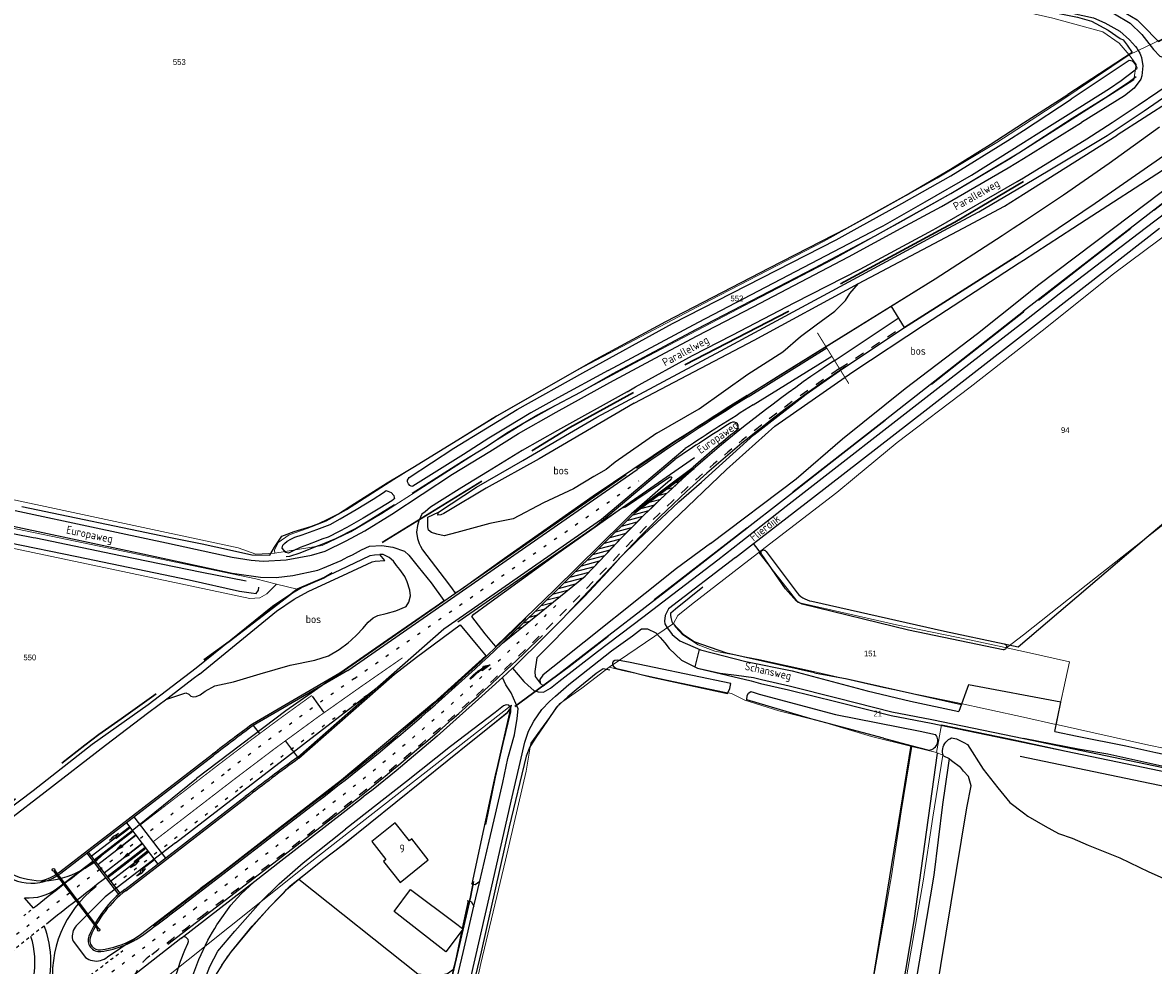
# Model space of a CAD drawing. Header units: metres. Extents: x 233874 to 239264, y 443832 to 448222.
# Tile 177 of 198: x 237687 to 238041, y 446770 to 447064. Entities that reach past the tile are written whole.
import ezdxf
from ezdxf.enums import TextEntityAlignment as Align

# ---------------------------------------------------------------- set-up
doc = ezdxf.new("R2010")
doc.units = ezdxf.units.M
doc.header["$MEASUREMENT"] = 0
for name, pattern in [('DGN3', [54.868356, 36.578904, -18.289452]), ('LIJN1-1', [2, 1, -1]), ('LIJN1-3', [4, 1, -3]), ('PHANTOM', [2.5, 1.25, -0.25, 0.25, -0.25, 0.25, -0.25])]:
    doc.linetypes.add(name, pattern=pattern)
for name, color, linetype in [('CULTUURAANDUIDING', 253, 'Continuous'), ('DAKRAND-BYG', 4, 'Continuous'), ('Goud-kadastrale grenzen', 13, 'Continuous'), ('Goud-markering', 7, 'Continuous'), ('Goud-ontwerp', 2, 'Continuous'), ('Goud-opstellengtesdef', 30, 'Continuous'), ('Goud-werkgrens', 210, 'PHANTOM'), ('HOOFDGEBOUW', 4, 'Continuous'), ('HOUTWAL', 253, 'Continuous'), ('HUISNUMMER', 253, 'Continuous'), ('INSTEEKSLOOT', 153, 'Continuous'), ('KANTSLOOT', 253, 'Continuous'), ('KANTVERH', 253, 'Continuous'), ('KANTWATER', 153, 'Continuous'), ('OVERIGEAFSCH', 253, 'Continuous'), ('OVLIJNOBJ', 253, 'Continuous'), ('RASTER', 253, 'Continuous'), ('STRAATNAAM', 253, 'Continuous'), ('VRI-lantaarns', 162, 'Continuous')]:
    doc.layers.add(name, color=color, linetype=linetype)
for name, color, linetype, lineweight in [('G01 kadestrale perceelsgrens', 73, 'Continuous', 0), ('G02 kadestrale sectiegrens', 73, 'DGN3', 30), ('Z01 perceelnummer', 73, 'Continuous', 13)]:
    doc.layers.add(name, color=color, linetype=linetype, lineweight=lineweight)
doc.layers.add('Goud-hulp', color=210, linetype='Continuous', plot=False)
doc.styles.get("Standard").update_dxf_attribs({"font": 'iso.shx'})
doc.styles.add('Styledgn001', font='dgn001.shx')

# ---------------------------------------------------------------- blocks, each defined once
blk = doc.blocks.new('*U32')
at = {"layer": 'VRI-lantaarns', "color": 0}
for points in [[(0.35, 0.2), (23.1, 0.2)], [(0.35, -0.2), (23.1, -0.2)]]:
    blk.add_lwpolyline(points, dxfattribs=at)
at = {"layer": 'VRI-lantaarns', "color": 0, "linetype": 'LIJN1-1', "ltscale": 0.9, "const_width": 0.4}
blk.add_lwpolyline([(0.9, 0), (22.55, 0)], dxfattribs=at)
at = {"layer": 'VRI-lantaarns', "color": 0}
for centre in [(0, 0), (23.45, 0)]:
    blk.add_circle(centre, 0.4, dxfattribs=at)
blk = doc.blocks.new('RD_7-5m')
blk.add_hatch(color=0).paths.add_polyline_path([(5.45, -0.375), (5.45, -0.075), (0, -0.075), (0, 0.075), (5.45, 0.075), (5.45, 0.375), (7.5, 0)])
at = {"color": 0}
blk.add_lwpolyline([(5.45, -0.375), (5.45, -0.075), (0, -0.075), (0, 0.075), (5.45, 0.075), (5.45, 0.375), (7.5, 0)], close=True, dxfattribs=at)
blk = doc.blocks.new('RA_7-5m')
blk.add_hatch(color=0).paths.add_polyline_path([(7.5, -0.375), (5.7, -0.675), (4, -0.375), (5.2, -0.375), (4.6, 0.225), (0, 0.225), (0, 0.375), (5.45, 0.375), (6.2, -0.375)])
at = {"color": 0}
blk.add_lwpolyline([(7.5, -0.375), (5.7, -0.675), (4, -0.375), (5.2, -0.375), (4.6, 0.225), (0, 0.225), (0, 0.375), (5.45, 0.375), (6.2, -0.375)], close=True, dxfattribs=at)
blk = doc.blocks.new('LA_7-5m')
blk.add_hatch(color=0).paths.add_polyline_path([(7.5, 0.375), (5.7, 0.675), (4, 0.375), (5.2, 0.375), (4.6, -0.225), (0, -0.225), (0, -0.375), (5.45, -0.375), (6.2, 0.375)])
at = {"color": 0}
blk.add_lwpolyline([(7.5, 0.375), (5.7, 0.675), (4, 0.375), (5.2, 0.375), (4.6, -0.225), (0, -0.225), (0, -0.375), (5.45, -0.375), (6.2, 0.375)], close=True, dxfattribs=at)
blk = doc.blocks.new('pl75-08')
at = {"const_width": 0.2}
blk.add_lwpolyline([(7.08, -0.6), (4.7, -0.35), (5.11, -0.1, 0.070526), (1.44, 0.27), (0.1, 0.24), (0.1, 0.44), (1.86, 0.44, -0.043128), (5.19, -0.01), (5.71, 0.27)], format="xyb", close=True, dxfattribs=at)
blk.add_lwpolyline([(7.5, -0.75), (4.39, -0.42), (4.85, -0.14, 0.065796), (1.45, 0.17), (0, 0.14), (0, 0.54), (1.86, 0.54, -0.042689), (5.17, 0.1), (5.72, 0.38)], format="xyb", close=True)
for points in [[(6.71, -0.4), (6.65, -0.55), (5.74, 0.21), (4.79, -0.29)], [(5.22, 0.12), (5.22, 0.06), (5.18, 0.1)], [(5.15, -0.03), (5.22, -0.2), (5.08, -0.04), (5.05, -0.21)], [(7.5, -0.75), (7.14, -0.52), (7.02, -0.7)]]:
    blk.add_solid(points)
blk = doc.blocks.new('A$C1532452F')
at = {"layer": 'G01 kadestrale perceelsgrens'}
for p, q in [((238043.919, 447059.372), (238033.024, 447054.139)), ((237914.181, 446896.258), (237917.288, 446898.656)), ((237917.288, 446898.656), (237929.635, 446883.032)), ((237766.619, 446888.752), (237773.104, 446887.193)), ((237870.557, 446862.841), (237890.625, 446876.5)), ((237994.743, 446868.858), (238000, 446872.996)), ((237994.743, 446868.858), (238000, 446867.69)), ((238000, 446867.69), (238014.375, 446864.498)), ((238010.112, 446844.96), (238014.375, 446864.498)), ((237840.036, 446850.988), (237839.695, 446849.471)), ((238010.112, 446844.96), (238000, 446847.2)), ((237965.19, 446838.045), (237972.895, 446836.129))]:
    blk.add_line(p, q, dxfattribs=at)
at = {"layer": 'G01 kadestrale perceelsgrens', "flags": 128}
for points in [[(238033.024, 447054.139), (238029.97, 447057.809), (238024.877, 447061.334), (238009.176, 447065.598), (238000, 447067.685)], [(238000, 447024.36), (238029.031, 447042.854), (238034.483, 447046.399), (238035.209, 447051.135), (238033.024, 447054.139)], [(238033.024, 447054.139), (238011.435, 447039.597), (238000, 447032.196)], [(238000, 447032.196), (237991.666, 447026.802), (237973.025, 447015.584), (237954.101, 447005.004), (237945.056, 447000)], [(237958.182, 447000), (237960.822, 447001.462), (237977.332, 447010.718), (237995.74, 447021.646), (238000, 447024.36)], [(237945.056, 447000), (237937.722, 446995.943), (237902.344, 446977.628), (237862.583, 446956.705), (237849.469, 446949.404), (237835.415, 446941.349), (237803.326, 446921.445), (237788.536, 446912.027), (237782.179, 446908.48), (237776.249, 446906.205), (237770.577, 446904.194), (237767.113, 446901.814), (237765.974, 446899.36), (237766.078, 446898.42)], [(237766.078, 446898.42), (237780.89, 446900.857), (237789.829, 446905.163), (237799.503, 446910.828), (237833.387, 446932.542), (237843.531, 446938.739), (237854.637, 446945.022), (237878.446, 446957.813), (237913.043, 446976.003), (237940.875, 446990.416), (237958.182, 447000)], [(238000, 446963.332), (238005.891, 446967.943), (238028.152, 446985.708), (238047.294, 447000)], [(237917.288, 446898.656), (237918, 446899.207), (237941.722, 446917.44), (237947.277, 446922.046), (237960.583, 446933.08), (237983.332, 446950.284), (238000, 446963.332)], [(238000, 446872.996), (238019.594, 446888.418), (238111.483, 446960.743)], [(237609.171, 446902.142), (237620.161, 446909.537), (237624.189, 446911.435), (237633.137, 446915.363), (237640.631, 446917.241), (237646.809, 446918.492), (237657.027, 446919.364), (237665.173, 446919.019), (237670.414, 446918.184), (237754.604, 446900.126), (237760.194, 446898.2), (237766.078, 446898.42)], [(237766.619, 446888.752), (237760.152, 446890.405), (237716.237, 446899.624), (237673.126, 446908.608), (237664.661, 446909.649), (237655.599, 446909.304), (237652.846, 446909.093), (237642.501, 446907.003), (237634.093, 446903.637), (237624.526, 446897.674), (237616.972, 446891.543), (237613.632, 446888.776)], [(237766.619, 446888.752), (237763.617, 446885.705), (237761.362, 446884.545), (237758.258, 446884.328), (237716.587, 446893.124), (237673.586, 446902.195), (237666.772, 446903.38), (237659.674, 446903.339), (237651.115, 446902.482), (237643.178, 446900.596), (237636.762, 446897.802), (237628.514, 446892.852), (237620.213, 446885.648)], [(237890.625, 446876.5), (237892.062, 446878.968), (237896.265, 446882.375), (237914.181, 446896.258)], [(237994.743, 446868.858), (237993.365, 446869.164), (237983.173, 446871.425), (237960.378, 446876.066), (237938.845, 446881.017), (237929.635, 446883.032)], [(238000, 446847.2), (237979.046, 446851.843), (237956.14, 446856.531), (237934.421, 446861.5), (237917.343, 446865.25), (237903.546, 446867.812), (237898.328, 446869.781), (237893.546, 446872.937), (237891.25, 446875.437), (237890.625, 446876.5)], [(237822.06, 446726.972), (237820.871, 446727.499), (237822.195, 446732.516), (237830.474, 446770.217), (237838.147, 446802.57), (237844.617, 446830.347), (237846.062, 446839.071), (237849.933, 446844.439), (237855.042, 446851.43), (237862.055, 446856.277), (237870.557, 446862.841)], [(237870.557, 446862.841), (237874.737, 446861.797), (237888.683, 446858.832), (237906.563, 446855.079), (237908.804, 446854.579), (237912.962, 446852.534), (237923.546, 446849.194), (237937.18, 446845.736), (237952.542, 446841.189), (237965.19, 446838.045)], [(237840.036, 446850.988), (237776.704, 446801.474), (237664.042, 446711.618)], [(237839.695, 446849.471), (237815.115, 446829.643), (237790.574, 446809.933), (237770.912, 446794.501), (237764.422, 446787.857), (237758.859, 446781.521), (237751.226, 446772.312), (237747.827, 446766.904), (237746.652, 446763.906), (237746.034, 446761.125), (237745.685, 446757.455), (237745.501, 446754.227), (237745.905, 446749.567), (237746.235, 446747.182)], [(237972.895, 446836.129), (237974.389, 446844.803), (237995.709, 446840.472), (238000, 446839.528)], [(238044.315, 446837.38), (238039.203, 446838.437), (238010.921, 446844.781), (238010.112, 446844.96)], [(238000, 446839.528), (238020.01, 446835.124), (238042.824, 446830.459), (238056.793, 446827.389)], [(237965.19, 446838.045), (237961.828, 446817.597), (237958.786, 446797.62), (237953.312, 446766.284), (237948.635, 446739.559), (237944.845, 446717.095), (237941.758, 446698.447), (237948.996, 446697.01), (237969.408, 446692.958), (237990.607, 446688.583), (238000, 446686.571)], [(237972.895, 446836.129), (237974.879, 446835.334), (237971.698, 446815.99), (237968.653, 446795.993), (237963.438, 446766.137), (237958.51, 446737.975), (237954.708, 446715.443), (237953.206, 446706.37), (237971.39, 446702.76), (237992.61, 446698.381), (238000, 446696.798)]]:
    blk.add_lwpolyline(points, dxfattribs=at)
at = {"layer": 'G02 kadestrale sectiegrens'}
blk.add_line((238000.252, 446974.095), (238000, 446973.896), dxfattribs=at)
at = {"layer": 'G02 kadestrale sectiegrens', "flags": 128}
for points in [[(238112.839, 447060.327), (238111.986, 447061.111), (238100.092, 447051.285), (238077.097, 447033.772), (238047.965, 447011.191), (238033.553, 447000)], [(238000, 447014.551), (237978.555, 447001.87), (237975.088, 447000)], [(237975.088, 447000), (237936.687, 446979.286), (237888.695, 446954.405), (237858.259, 446937.726), (237781.461, 446890.73), (237773.104, 446887.193)], [(238033.553, 447000), (238018.661, 446988.437), (238000.252, 446974.095)], [(238000, 446973.896), (237979.739, 446957.892), (237954.917, 446938.586), (237924.234, 446914.562), (237886.359, 446885.218), (237858.093, 446863), (237839.695, 446849.471)], [(237773.104, 446887.193), (237769.782, 446884.639), (237751.81, 446870.818), (237718.06, 446846.749), (237711.147, 446841.819), (237706.769, 446838.455), (237680.733, 446818.45), (237676.187, 446814.957)], [(237839.695, 446849.471), (237834.953, 446828.437), (237827.203, 446791.031), (237820.953, 446764.093), (237810.187, 446716.937), (237800.12, 446672.642), (237788.232, 446620.692), (237786.414, 446614.136), (237781.625, 446614.687)]]:
    blk.add_lwpolyline(points, dxfattribs=at)
at = {"layer": 'Z01 perceelnummer', "linetype": 'Continuous', "lineweight": 13, "style": 'Styledgn001'}
for s, p in [('553', (237736.252, 447051.929)), ('552', (237910.479, 446978.05)), ('94', (238013.089, 446936.893)), ('151', (237952.189, 446867.104)), ('550', (237689.529, 446865.886)), ('21', (237954.493, 446848.341))]:
    blk.add_text(s, height=1.8, dxfattribs=at).set_placement(p, align=Align.MIDDLE_CENTER)

msp = doc.modelspace()

# ---------------------------------------------------------------- hatches: boundary and pattern name
at = {"layer": 'Goud-markering', "linetype": 'Continuous'}
h = msp.add_hatch(dxfattribs=at)
h.set_pattern_fill('ANSI31', color=256, scale=10, angle=150)
edge = h.paths.add_edge_path()
edge.add_line((237837.277, 446870.356), (237863.112, 446891.302))
edge.add_line((237863.112, 446891.302), (237869.583, 446898.141))
edge.add_arc((238164.538, 446622.672), 403.586, 131.49679, 136.95658, ccw=False)
edge.add_line((237897.131, 446924.955), (237878.622, 446911.049))
edge.add_line((237878.622, 446911.049), (237847.089, 446879.874))
edge.add_line((237847.089, 446879.874), (237837.277, 446870.356))

# ---------------------------------------------------------------- linework, layer by layer
at = {"layer": 'DAKRAND-BYG'}
msp.add_line((237822.53, 446782.9), (237824.79, 446781.18), dxfattribs=at)
for points in [[(237817.11, 446775.8), (237803.35, 446786.47), (237808.53, 446793.34), (237822.53, 446782.9)], [(237824.67, 446780.65), (237819.55, 446773.94), (237817.11, 446775.8)], [(237824.79, 446781.18), (237824.97, 446781.04), (237824.67, 446780.65)]]:
    msp.add_lwpolyline(points, dxfattribs=at)
at = {"layer": 'Goud-hulp', "linetype": 'Continuous'}
for p, q in [((237997.73, 446991.2), (237962.86, 446969.02)), ((237913.71, 446947.744), (237972.44, 446984.17)), ((237962.86, 446969.02), (237958.733, 446975.698)), ((237940.894, 446958.61), (237960.921, 446971.934)), ((237944.377, 446956.723), (237962.86, 446969.02)), ((237823.263, 446877.019), (237897.196, 446928.332)), ((237785.48, 446860.29), (237875.859, 446923.017)), ((237857.242, 446879.285), (237874.301, 446897.457)), ((237722.077, 446816.033), (237731.969, 446803.137)), ((237708.751, 446803.827), (237720.635, 446812.98)), ((237719.697, 446814.207), (237729.588, 446801.311)), ((237710.764, 446801.212), (237722.648, 446810.365)), ((237712.768, 446798.59), (237724.652, 446807.743)), ((237714.781, 446795.975), (237726.665, 446805.128))]:
    msp.add_line(p, q, dxfattribs=at)
at = {"layer": 'Goud-hulp', "linetype": 'LIJN1-1', "ltscale": 3}
msp.add_line((237942.556, 446956.113), (237962.583, 446969.436), dxfattribs=at)
at = {"layer": 'Goud-hulp'}
for p, q in [((237728.145, 446782.146), (237778.832, 446821.029)), ((237732.649, 446776.275), (237783.336, 446815.158))]:
    msp.add_line(p, q, dxfattribs=at)
at = {"layer": 'Goud-hulp', "linetype": 'Continuous'}
msp.add_lwpolyline([(237837.277, 446870.356), (237863.112, 446891.302), (237869.583, 446898.141, -0.0238273), (237897.131, 446924.955), (237878.622, 446911.049), (237847.089, 446879.874), (237837.277, 446870.356)], format="xyb", dxfattribs=at)
for centre, radius, start, end in [((238165.938, 446623.691), 400, 123.63523, 136.81036), ((238337.217, 446264.916), 803.5, 121.808283, 124.762345), ((237341.023, 447391.752), 719.306, 307.492305, 314.426717), ((237341.023, 447391.752), 726.706, 307.492305, 314.426717), ((237731.577, 446766.532), 35, 127.60482, 187.39075), ((237666.153, 446770.821), 30, 338.77106, 21.84835), ((237666.153, 446770.821), 25, 349.04543, 18.41348)]:
    msp.add_arc(centre, radius, start, end, dxfattribs=at)
at = {"layer": 'Goud-markering', "linetype": 'Continuous'}
for p, q in [((237913.973, 446947.319), (237938.564, 446962.571)), ((237915.554, 446944.77), (237940.142, 446960.019)), ((237868.217, 446909.07), (237894.322, 446931.132)), ((237788.877, 446861.796), (237879.368, 446924.6)), ((237878.622, 446911.049), (237897.131, 446924.955)), ((237878.622, 446911.049), (237847.089, 446879.874)), ((237818.925, 446874.86), (237868.217, 446909.07)), ((237837.277, 446870.356), (237863.112, 446891.302)), ((237773.238, 446834.767), (237818.925, 446874.86)), ((237788.877, 446861.796), (237759.362, 446844.645)), ((237699.21, 446798.466), (237746.943, 446835.231)), ((237719.183, 446793.401), (237756.828, 446822.397)), ((237739.035, 446789.87), (237779.137, 446820.633))]:
    msp.add_line(p, q, dxfattribs=at)
at = {"layer": 'Goud-markering', "linetype": 'LIJN1-3'}
for p, q in [((237790.962, 446859.348), (237879.857, 446921.045)), ((237711.4, 446799.618), (237750.924, 446830.062)), ((237715.767, 446794.651), (237754.952, 446824.833)), ((237740.983, 446787.331), (237781.084, 446818.094))]:
    msp.add_line(p, q, dxfattribs=at)
at = {"layer": 'Goud-markering', "linetype": 'LIJN1-1', "ltscale": 3}
msp.add_line((237742.931, 446784.792), (237783.032, 446815.555), dxfattribs=at)
at = {"layer": 'Goud-markering', "linetype": 'Continuous', "ltscale": 3}
for p, q in [((237709.666, 446802.638), (237721.55, 446811.792)), ((237709.849, 446802.4), (237721.733, 446811.553)), ((237707.319, 446804.713), (237717.21, 446791.817)), ((237707.795, 446805.078), (237717.686, 446792.182)), ((237713.683, 446797.401), (237725.567, 446806.555)), ((237713.866, 446797.163), (237725.749, 446806.317)), ((237698.267, 446793.858), (237709.191, 446802.272)), ((237690.655, 446787.5), (237687.912, 446790.79))]:
    msp.add_line(p, q, dxfattribs=at)
at = {"layer": 'Goud-markering', "linetype": 'LIJN1-3', "const_width": 0.3, "flags": 128}
for points in [[(237728.035, 446808.266), (237752.938, 446827.447, -0.0124033), (237792.844, 446856.637), (237805.974, 446865.75)], [(237724.018, 446813.503), (237748.911, 446832.676, -0.0089131), (237777.631, 446853.993, -0.0089131)]]:
    msp.add_lwpolyline(points, format="xyb", dxfattribs=at)
at = {"layer": 'Goud-markering', "linetype": 'Continuous'}
for centre, radius, start, end in [((238164.117, 446623.08), 403, 123.63523, 136.95818), ((238337.217, 446264.916), 803, 121.808283, 124.762345), ((238337.217, 446264.916), 800, 121.808283, 123.615668), ((237341.023, 447391.752), 723.206, 316.21232, 316.958178), ((237341.023, 447391.752), 719.806, 307.492305, 314.672859), ((238361.136, 446037.824), 1006.525, 126.717709, 127.604818), ((238361.136, 446037.824), 990.325, 126.41586, 127.604818), ((237740.845, 446765.277), 35.5, 127.60482, 157.57353), ((234697.709, 450754.507), 4996.8, 307.303976, 307.492305), ((237707.806, 446803.758), 30, 277.50112, 307.30398), ((237711.265, 446777.485), 3.5, 157.57353, 277.50112)]:
    msp.add_arc(centre, radius, start, end, dxfattribs=at)
at = {"layer": 'Goud-markering', "linetype": 'LIJN1-1', "ltscale": 3}
for centre, radius, start, end in [((238164.117, 446623.08), 400, 123.63523, 136.95818), ((237341.023, 447391.752), 726.206, 307.492305, 316.958178), ((234697.709, 450754.507), 5003.2, 307.271621, 307.492305), ((237736.093, 446760.692), 15, 127.26288, 213.83214)]:
    msp.add_arc(centre, radius, start, end, dxfattribs=at)
at = {"layer": 'Goud-markering', "linetype": 'LIJN1-3'}
for centre, radius, start, end in [((237341.023, 447391.752), 723.006, 307.492305, 315.407534), ((238361.136, 446037.824), 1000, 124.762345, 127.604818), ((238361.136, 446037.824), 993.4, 124.762345, 127.604818), ((238931.823, 445215.142), 2000, 127.604818, 129.15802), ((234697.709, 450754.507), 5000, 306.982728, 307.492305)]:
    msp.add_arc(centre, radius, start, end, dxfattribs=at)
at = {"layer": 'Goud-markering', "linetype": 'Continuous', "ltscale": 3}
for centre, radius, start, end in [((237690.057, 446810.35), 15, 219.80904, 307.60482), ((238931.823, 445215.142), 2003.2, 127.608558, 128.286401), ((238931.823, 445215.142), 1996.8, 127.608942, 128.281449), ((237689.113, 446805.741), 15, 265.40403, 307.60482)]:
    msp.add_arc(centre, radius, start, end, dxfattribs=at)
at = {"layer": 'Goud-markering', "linetype": 'LIJN1-1'}
for centre, radius, start, end in [((238931.823, 445215.142), 2003.2, 128.315013, 128.396587), ((238931.823, 445215.142), 1996.8, 128.310153, 129.15802), ((234697.709, 450754.507), 4996.8, 306.982728, 307.19823)]:
    msp.add_arc(centre, radius, start, end, dxfattribs=at)
at = {"layer": 'Goud-ontwerp'}
for p, q in [((237866.238, 446906.744), (237891.212, 446927.849)), ((237878.321, 446911.449), (237896.83, 446925.355))]:
    msp.add_line(p, q, dxfattribs=at)
at = {"layer": 'Goud-ontwerp', "linetype": 'Continuous'}
for p, q in [((237786.453, 446860.965), (237759.086, 446845.063)), ((237773.552, 446834.377), (237803.451, 446860.616)), ((237698.905, 446798.862), (237746.638, 446835.627)), ((237719.488, 446793.005), (237757.133, 446822.001)), ((237736.77, 446778.1), (237760.83, 446796.66))]:
    msp.add_line(p, q, dxfattribs=at)
at = {"layer": 'Goud-ontwerp'}
for centre, radius, start, end in [((238337.217, 446264.916), 799, 122.441468, 123.931712), ((237909.408, 446937.958), 1.5, 308.96987, 122.44147), ((238164.117, 446623.08), 403.5, 128.96987, 131.4848)]:
    msp.add_arc(centre, radius, start, end, dxfattribs=at)
at = {"layer": 'Goud-ontwerp', "linetype": 'Continuous'}
for centre, radius, start, end in [((238361.136, 446037.824), 1007.025, 126.716079, 127.604818), ((238361.136, 446037.824), 989.825, 126.414634, 127.604818), ((237690.057, 446810.35), 14.5, 281.07668, 307.60482), ((237740.845, 446765.277), 35, 127.60482, 157.57353), ((237711.265, 446777.485), 3, 157.57353, 277.50112), ((237707.806, 446803.758), 29.5, 277.50112, 299.14722)]:
    msp.add_arc(centre, radius, start, end, dxfattribs=at)
at = {"layer": 'Goud-opstellengtesdef', "linetype": 'Continuous'}
for p, q in [((237777.762, 446853.81), (237781.339, 446848.807)), ((237759.362, 446844.645), (237761.156, 446842.24)), ((237773.238, 446834.767), (237769.587, 446839.716))]:
    msp.add_line(p, q, dxfattribs=at)
at = {"layer": 'Goud-werkgrens', "ltscale": 3, "const_width": 0.3}
msp.add_lwpolyline([(237945.45, 446951.43), (237935.639, 446967.304)], dxfattribs=at)
at = {"layer": 'HOOFDGEBOUW'}
msp.add_lwpolyline([(237814.06, 446802.61), (237808.86, 446809.17), (237808.17, 446808.62), (237803.73, 446814.22), (237796.37, 446808.39), (237800.83, 446802.77), (237800.04, 446802.15), (237805.23, 446795.61), (237814.06, 446802.61)], dxfattribs=at)
at = {"layer": 'HOUTWAL'}
for p, q in [((237824.79, 446781.18), (237826.64, 446789.82)), ((237822.54, 446770.68), (237824.67, 446780.65))]:
    msp.add_line(p, q, dxfattribs=at)
for points in [[(237934.72, 446861.1), (237944.98, 446859.18), (237980.62, 446851.2)], [(237827.79, 446795.19), (237835.07, 446829.11), (237839.79, 446848.91)]]:
    msp.add_lwpolyline(points, dxfattribs=at)
at = {"layer": 'INSTEEKSLOOT'}
for p, q in [((238000, 447030.53), (238014.95, 447040.29)), ((238000, 447010.59), (238029.29, 447029.12)), ((237948.52, 446982.68), (237981.17, 447000)), ((237797.2, 446897.92), (237798.92, 446898.03)), ((237918.26, 446898.08), (237918.14, 446898.24)), ((237919.59, 446899.01), (237929.34, 446886.02)), ((237839.79, 446848.91), (237839.85, 446850.12)), ((237967.77, 446842.81), (237972.53, 446841.81)), ((237956.27, 446840.69), (237964.8, 446838.41)), ((237981.36, 446839.34), (237982.55, 446838.7)), ((237964.8, 446838.41), (237970.44, 446836.91)), ((237976.76, 446834.34), (237977.51, 446833.73))]:
    msp.add_line(p, q, dxfattribs=at)
for points in [[(238107.37, 447084.81), (238077.75, 447062.48), (238065.8, 447053.3), (238053.82, 447045.08), (238046.23, 447039.89), (238029.29, 447029.12)], [(238026.18, 447028.96), (238037.69, 447036.71), (238069.77, 447058.76), (238086.19, 447071.26)], [(238014, 447035.49), (238026.86, 447043.6), (238030.54, 447046.15), (238034.54, 447049.18), (238035.55, 447049.97), (238035.04, 447051.2), (238034.12, 447052.14), (238033.08, 447052.37), (238014.95, 447040.29)], [(238000, 447026.74), (238003.97, 447029.24), (238014, 447035.49)], [(237948.05, 447000), (237962.03, 447007.71), (237977.35, 447016.4), (237995.15, 447027.36), (238000, 447030.53)], [(237954.69, 447000), (237956.14, 447000.76), (237969.29, 447008.21), (237983.77, 447016.52), (238000, 447026.74)], [(237981.17, 447000), (237994.14, 447006.88), (238000, 447010.59)], [(237862.35, 446954.86), (237890.39, 446970.23), (237941.5, 446996.39), (237948.05, 447000)], [(237870.26, 446955.53), (237898.48, 446970.61), (237954.69, 447000)], [(237902.26, 446901.49), (237928.98, 446921.65), (237943.52, 446934.16), (237963.01, 446949.95), (237985.63, 446967.09)], [(237870.26, 446955.53), (237854.53, 446946.98), (237846.05, 446942.35), (237838.7, 446937.87), (237832.92, 446934.35), (237825.04, 446929.27), (237809.26, 446919.42), (237808.89, 446919.3), (237808.28, 446919.59), (237807.9, 446920.1), (237807.54, 446920.75), (237807.6, 446921.29), (237808.06, 446922.07), (237822.03, 446931.25), (237841.78, 446943.3), (237862.35, 446954.86)], [(237878.37, 446945.38), (237848.67, 446927.93), (237832.1, 446918.75), (237819.97, 446911.5), (237818.94, 446910.88), (237817.98, 446910.41), (237817.03, 446910.34), (237817.19, 446911.26), (237829.12, 446919.05), (237843.57, 446927.46), (237866.67, 446940.91)], [(237803.44, 446915.57), (237803.21, 446915.25), (237802.63, 446914.86), (237798.93, 446912.54), (237793.66, 446909.4), (237788.63, 446906.51), (237786.18, 446905.23), (237782.75, 446903.46), (237780.77, 446902.82), (237779.55, 446902.31), (237776.34, 446901.07), (237774.04, 446900.21), (237771.84, 446899.22), (237770.4, 446898.47), (237769.49, 446898.66), (237768.98, 446899.33), (237768.44, 446900.05), (237768.55, 446900.93), (237769.13, 446901.52), (237769.95, 446902.22), (237771.05, 446902.87), (237772.3, 446903.43), (237774.59, 446904.15), (237779.17, 446905.86), (237783.39, 446907.45), (237786.54, 446909.15), (237791.48, 446912.08), (237796.82, 446915.34), (237800.03, 446917.46), (237800.93, 446918.08), (237802.41, 446917.45), (237803.24, 446916.45)], [(237803.24, 446916.45), (237803.4, 446915.86), (237803.44, 446915.57)], [(237757.11, 446889.7), (237743.27, 446892.38), (237717.92, 446897.6), (237691.39, 446903.16), (237690.55, 446903.3), (237668.24, 446907.64)], [(237665.99, 446905.17), (237672.9, 446903.88), (237682.85, 446901.81), (237704.24, 446897.44), (237739.31, 446890.16), (237755.02, 446886.63), (237758.68, 446886.05), (237760.29, 446885.82), (237760.97, 446886.9), (237761.08, 446887.81)], [(237902.26, 446901.49), (237891.64, 446893.63), (237852.97, 446862.82), (237851.46, 446861.68), (237849.81, 446860.32), (237848.88, 446858.99), (237849.05, 446857.86), (237849.96, 446857.05), (237864.11, 446867.91), (237888.21, 446886.44), (237909.02, 446902.73)], [(237918.14, 446898.24), (237918.05, 446898.46), (237918.03, 446898.7), (237918.08, 446898.94), (237918.19, 446899.15), (237918.36, 446899.32), (237918.57, 446899.43), (237918.81, 446899.48), (237919.05, 446899.45), (237919.27, 446899.36), (237919.46, 446899.21), (237919.59, 446899.01)], [(237676.82, 446814.03), (237690.62, 446824.29), (237709, 446838.78), (237726.55, 446851.14), (237741.54, 446862.61), (237765.39, 446881.95), (237771.09, 446885.79), (237774.44, 446887.7), (237775.96, 446888.38), (237786.48, 446893.26), (237795.93, 446897.69), (237797.2, 446897.92)], [(237742.59, 446860.67), (237766.59, 446880.34), (237772.15, 446884.09), (237775.35, 446885.91), (237776.76, 446886.55), (237787.33, 446891.45), (237796.55, 446895.77), (237797.44, 446895.93), (237800.43, 446896.12), (237798.92, 446898.03)], [(237993.64, 446868.29), (237964.14, 446874.45), (237930.89, 446882.52), (237929.09, 446883.43), (237925.68, 446887.29), (237918.26, 446898.08)], [(237929.34, 446886.02), (237929.86, 446885.47), (237930.44, 446884.97), (237931.06, 446884.53), (237931.73, 446884.15), (237932.43, 446883.84), (237933.15, 446883.61), (237933.9, 446883.45)], [(237933.9, 446883.45), (237975.3, 446874.1), (237994.01, 446870.15)], [(237994.01, 446870.15), (237994.25, 446870.05), (237994.45, 446869.89), (237994.61, 446869.68), (237994.7, 446869.44), (237994.72, 446869.18), (237994.67, 446868.92), (237994.55, 446868.69), (237994.38, 446868.5), (237994.15, 446868.36), (237993.9, 446868.29), (237993.64, 446868.29)], [(237908.54, 446857.79), (237884.67, 446862.79), (237877.08, 446864.32), (237873.18, 446865), (237872.36, 446864.92), (237871.85, 446864.57), (237871.61, 446864.08), (237871.65, 446863.44), (237872.04, 446862.93), (237872.82, 446862.44), (237875.26, 446861.89), (237883.46, 446859.79), (237907.58, 446854.6), (237908.3, 446856.2), (237908.54, 446857.79)], [(237742.59, 446860.67), (237740.61, 446859.18), (237733.67, 446853.87), (237732.36, 446852.89), (237726.71, 446848.67), (237713.23, 446838.34), (237694.36, 446823.74), (237683.01, 446815.07)], [(237956.27, 446840.69), (237942.91, 446844.2), (237933.63, 446846.65), (237913.57, 446852.63), (237913.74, 446853.97), (237914.06, 446854.75), (237914.81, 446855.19), (237915.91, 446854.96), (237917.4, 446854.42), (237941.32, 446848.09), (237967.77, 446842.81)], [(237773.61, 446796.57), (237780.97, 446802.58), (237787.85, 446807.72), (237827.98, 446840), (237838.76, 446848.63), (237839.85, 446850.12), (237839.2, 446850.95), (237838.42, 446851.03), (237837.58, 446850.72), (237836.48, 446849.92), (237834.91, 446848.73), (237820.96, 446838.05), (237807.23, 446827.12), (237788.15, 446812.27)], [(237970.44, 446836.91), (237970.91, 446836.97), (237971.36, 446837.11), (237971.78, 446837.32), (237972.17, 446837.59), (237972.51, 446837.92), (237972.79, 446838.29), (237973.01, 446838.71), (237973.15, 446839.16), (237973.23, 446839.62), (237973.23, 446840.09), (237973.16, 446840.56), (237973.02, 446841.01), (237972.8, 446841.43), (237972.53, 446841.81)], [(237974.99, 446835.13), (237974.84, 446835.68), (237974.76, 446836.24), (237974.75, 446836.81), (237974.81, 446837.37), (237974.95, 446837.92), (237975.15, 446838.46), (237975.42, 446838.96), (237975.75, 446839.42), (237976.14, 446839.83), (237976.58, 446840.2), (237977.05, 446840.5), (237977.57, 446840.74)], [(237977.57, 446840.74), (237979.12, 446840.42), (237980.97, 446839.51), (237981.36, 446839.34)], [(237772.41, 446668.57), (237769.23, 446678.52), (237765.93, 446687.76), (237761.28, 446697.51), (237755.92, 446708.93), (237750.06, 446721.03), (237747.26, 446728.47), (237744.21, 446737.72), (237742.2, 446745.68), (237741.59, 446750.72), (237742.07, 446756.72), (237743.92, 446764.47), (237745.82, 446769.33), (237748.28, 446774.15), (237753.57, 446780.4), (237761.67, 446789.38), (237767.45, 446795.15), (237774.93, 446801.75), (237788.15, 446812.27)], [(237749.5, 446769.69), (237752.58, 446773.97), (237758.97, 446781.88), (237764.8, 446788.31), (237768.92, 446792.32), (237769.7, 446793.37), (237773.61, 446796.57)], [(237749.5, 446769.69), (237747.52, 446766.65)]]:
    msp.add_lwpolyline(points, dxfattribs=at)
at = {"layer": 'KANTSLOOT'}
for p, q in [((238028.13, 447000), (238048.15, 447015.14)), ((238033.39, 447000), (238048.53, 447011.74)), ((237985.63, 446967.09), (238000, 446978.55)), ((237982.55, 446838.7), (237987.44, 446830.97)), ((237974.99, 446835.13), (237976.76, 446834.34)), ((237977.51, 446833.73), (237980.36, 446831.58))]:
    msp.add_line(p, q, dxfattribs=at)
for points in [[(238000, 447013.36), (238008.79, 447018.53), (238026.18, 447028.96)], [(237976.5, 447000), (237986.03, 447005.15), (238000, 447013.36)], [(237866.67, 446940.91), (237905.43, 446961.71), (237948.12, 446984.66), (237976.5, 447000)], [(238000, 446974.1), (238000.05, 446974.14), (238033.39, 447000)], [(238000, 446978.55), (238004.4, 446982.06), (238028.13, 447000)], [(237878.37, 446945.38), (237915.83, 446965.02), (237948.52, 446982.68)], [(237909.02, 446902.73), (237929.1, 446918.32), (238000, 446974.1)]]:
    msp.add_lwpolyline(points, dxfattribs=at)
at = {"layer": 'KANTVERH'}
for p, q in [((238000, 447021.82), (238018.13, 447033.03)), ((238000, 447015.76), (238019.8, 447027.88)), ((237996.82, 447000), (238000, 447002.12)), ((238000, 446992.72), (238010.87, 447000)), ((237910.03, 446897.06), (237915.72, 446901.46)), ((237897.42, 446862.96), (237898.81, 446868.4)), ((237831.57, 446866.93), (237832.06, 446866.38)), ((237910.36, 446860.33), (237915.64, 446859.62)), ((237724.08, 446779.28), (237742.75, 446793.63)), ((237722.174, 446777.993), (237724.08, 446779.28))]:
    msp.add_line(p, q, dxfattribs=at)
at = {"layer": 'KANTVERH', "color": 13}
for p, q in [((237712.88, 446804.78), (237741.61, 446828.1)), ((237735.01, 446807.92), (237713.12, 446791.13)), ((237713.12, 446791.13), (237704.42, 446782.43)), ((237748.01, 446782.3), (237748.48, 446783.03)), ((237703.08, 446777.19), (237706.9, 446772.15)), ((237713.77, 446772.32), (237722.174, 446777.993))]:
    msp.add_line(p, q, dxfattribs=at)
at = {"layer": 'KANTVERH'}
for points in [[(238012.48, 447071.1), (238019.24, 447069.67), (238023.23, 447068.74), (238028.46, 447067.03), (238033.37, 447064.03), (238036.98, 447060.53), (238040.67, 447055.8), (238042.67, 447053.71), (238043.88, 447053.3), (238046.18, 447052.98), (238047.93, 447052.9), (238048.65, 447053.22), (238052.04, 447055.42), (238063.04, 447063.58), (238079.94, 447076.16), (238119.85, 447106.95), (238150.94, 447131.65), (238164.11, 447142.52), (238171.33, 447148.33), (238195.53, 447168.38), (238213.4, 447183.01), (238233.22, 447199.32), (238244.9, 447208.72), (238250.58, 447213.52)], [(238019.8, 447027.88), (238027.79, 447033.03), (238035.91, 447038.46), (238054.28, 447050.92), (238071.64, 447063.67), (238119.06, 447099.91)], [(238000, 447070.59), (238000.89, 447070.37), (238015.27, 447067.15), (238021.94, 447065.73), (238025.4, 447064.16), (238030.13, 447061.58), (238033.18, 447058.89), (238035.01, 447056.77), (238035.41, 447056.2), (238035.9, 447055.5), (238036.39, 447054.69), (238036.63, 447054.16), (238036.94, 447053.29), (238037.32, 447050.73), (238037.01, 447047.65), (238036.71, 447046.55), (238034.66, 447043.8), (238031.56, 447041.41), (238018.13, 447033.03)], [(238000, 447002.12), (238012.49, 447010.44), (238026.8, 447020.28), (238042.53, 447031.66)], [(238010.87, 447000), (238022.47, 447007.77), (238048.97, 447026.21)], [(237961.85, 447000), (237974.37, 447006.83), (237995.29, 447018.91), (238000, 447021.82)], [(237972.71, 447000), (237998.08, 447014.59), (238000, 447015.76)], [(238038.05, 447000), (238044.88, 447005.21), (238055.08, 447013.32)], [(237870.79, 446951.78), (237884.94, 446959.4), (237898.05, 446966.35), (237915.61, 446975.42), (237945.39, 446991.02), (237961.85, 447000)], [(237876.17, 446948.92), (237878.84, 446950.47), (237896.64, 446960.26), (237909.04, 446966.61), (237928.6, 446976.78), (237948.97, 446987.24), (237970.48, 446998.72), (237972.71, 447000)], [(237895.89, 446936.52), (237923.98, 446954.22), (237972.44, 446984.17), (237993.39, 446997.71), (237996.82, 447000)], [(238000, 446970.79), (238011.14, 446979.46), (238038.05, 447000)], [(238000, 446966.85), (238008.49, 446973.45), (238042.53, 447000)], [(237892.33, 446914.51), (237899.43, 446920.62), (237915.81, 446935.42), (237932.08, 446948.17), (237943.56, 446956.18), (237962.86, 446969.02), (237997.73, 446991.2), (238000, 446992.72)], [(237911.66, 446902.02), (237925.83, 446913.18), (237973.3, 446950.03), (238000, 446970.79)], [(237915.72, 446901.46), (237934.41, 446915.93), (237969.24, 446942.96), (238000, 446966.85)], [(237788.36, 446902.29), (237794.17, 446905.47), (237802.61, 446910.66), (237821.66, 446923.1), (237833.27, 446930.26), (237842.25, 446935.86), (237854, 446942.49), (237870.79, 446951.78)], [(237876.17, 446948.92), (237854.46, 446936.83), (237843.41, 446930.5), (237832.6, 446923.92), (237824.54, 446918.99), (237817.58, 446914.64), (237814.73, 446912.85), (237813.06, 446911.38), (237812.02, 446910.68), (237811.14, 446908.6), (237810.71, 446907.06), (237810.41, 446905.03), (237810.69, 446903.06), (237811.19, 446901.51), (237811.58, 446900.65), (237812.29, 446899.51), (237820.33, 446888.84), (237821.46, 446887.35), (237822.26, 446886.29), (237822.89, 446886.27), (237823.9, 446886.91), (237824.9, 446887.66), (237837.89, 446896.87), (237865.6, 446916.39), (237890.39, 446933.07), (237895.89, 446936.52)], [(237890.14, 446922.07), (237889.99, 446921.72), (237889.57, 446921.2), (237887.47, 446919.41), (237884.97, 446917.26), (237877.51, 446910.74), (237874.9, 446908.1), (237853.64, 446887.06), (237835.15, 446869.35), (237834.47, 446870.1), (237831.87, 446873.28), (237827.62, 446878.67), (237828.33, 446879.36), (237832.52, 446882.55), (237853.8, 446897.94), (237866.93, 446907.23), (237874.4, 446912.48), (237875.63, 446912.92), (237889.54, 446922.36), (237889.9, 446922.32), (237890.14, 446922.07)], [(237837.22, 446859.57), (237840.37, 446862.53), (237840.86, 446862.97), (237850.6, 446872.54), (237862.82, 446884.96), (237870.02, 446892.63), (237874.21, 446897.36), (237879.31, 446902.29), (237881.59, 446904.52), (237886.78, 446909.34), (237892.33, 446914.51)], [(237646.58, 446910.01), (237654.19, 446910.91), (237660.46, 446910.98), (237663.8, 446910.72), (237671.48, 446909.62), (237724.87, 446898.24), (237752.76, 446892.26), (237761.61, 446890.99), (237766.53, 446890.84), (237771.7, 446891.5), (237779.58, 446893.17), (237781.14, 446893.73), (237786.79, 446896.16), (237787.75, 446896.73), (237788.89, 446897.34), (237790.35, 446897.92), (237793.19, 446899.48), (237795.73, 446900.68), (237799.53, 446900.86)], [(237684.99, 446911.84), (237710.25, 446906.4), (237732.2, 446901.73), (237752.78, 446897.24), (237758.69, 446896.29), (237762.43, 446896.01), (237769.67, 446896.4), (237777.53, 446897.85), (237781.85, 446899.13), (237788.36, 446902.29)], [(237799.53, 446900.86), (237803.01, 446900.35), (237806.58, 446899.06), (237808, 446897.86), (237810.89, 446894.23), (237814.9, 446889.22), (237818.86, 446883.7), (237818.36, 446883.16), (237817.56, 446882.56), (237801.43, 446871.36)], [(237840.37, 446862.53), (237843.88, 446858.39), (237845.24, 446857.07), (237847.02, 446855.59), (237848.36, 446855.18), (237850.03, 446855.02), (237852.26, 446856.32), (237854.89, 446858.4), (237866.9, 446867.78), (237881.04, 446878.45), (237890.47, 446885.67), (237904.51, 446896.42), (237911.66, 446902.02)], [(237910.03, 446897.06), (237889.09, 446881.08), (237888.05, 446878.98), (237887.83, 446877.19), (237887.94, 446876.37), (237888.74, 446875.17), (237889.45, 446874.16), (237890.25, 446873.1), (237892.64, 446871.12), (237899.08, 446868.28), (237913.28, 446864.64), (237927.74, 446861.65), (237951.16, 446855.47)], [(237803.451, 446860.616), (237810.39, 446865.93), (237824.03, 446876.09), (237830.09, 446868.75), (237831.57, 446866.93)], [(237827.28, 446765.33), (237833.4, 446792.16), (237840.25, 446822.34), (237842.78, 446833.01), (237844.25, 446839.39), (237845.38, 446842.84), (237847.01, 446845.92), (237849.52, 446849.59), (237851.94, 446852.11), (237853.82, 446853.79), (237857.92, 446857.38), (237871.32, 446867.97), (237877.81, 446872.67), (237880.68, 446874.8), (237882.53, 446874.87), (237885.16, 446873.53), (237886.51, 446872.13), (237887.92, 446870.46), (237889.34, 446868.68), (237893.13, 446865.03), (237898.21, 446862.58), (237905.24, 446861.01), (237910.36, 446860.33)], [(237801.43, 446871.36), (237786.453, 446860.965)], [(237832.06, 446866.38), (237815.79, 446851.65), (237786.89, 446827.5), (237767.74, 446812.74), (237749.52, 446798.58), (237742.75, 446793.63)], [(237898.21, 446862.58), (237914.92, 446858.56), (237917.83, 446857.79), (237926.59, 446855.8), (237941.86, 446851.99), (237958.66, 446847.7), (237971.23, 446845.33), (237999.88, 446839.37)], [(237820.93, 446756.47), (237824.92, 446773.64), (237828.33, 446788.19), (237830.15, 446795.98), (237833.07, 446808.43), (237835.1, 446816.89), (237837.33, 446826.8), (237838.93, 446834.32), (237840.96, 446841.66), (237841.8, 446846.78), (237842.15, 446849.8), (237839.95, 446854.86), (237838.27, 446857.37), (237837.22, 446859.57), (237829.69, 446852.8), (237816.87, 446841.25), (237804.04, 446830.46), (237796.85, 446824.67), (237793.73, 446822.37)], [(237915.64, 446859.62), (237918.13, 446858.96), (237926.86, 446856.97), (237942.14, 446853.16), (237958.89, 446848.88), (237971.38, 446846.53), (238000.12, 446840.55)], [(238009.84, 446842.73), (238011.68, 446851.88), (237982.9, 446857.33), (237979.81, 446849.01)], [(237951.16, 446855.47), (237964.72, 446852.17), (237979.81, 446849.01)], [(238009.84, 446842.73), (238016.8, 446841.27), (238031.98, 446838.27), (238041.36, 446836.17), (238043.86, 446835.65), (238061.54, 446832.01), (238111.47, 446822.46), (238143.19, 446815.42), (238167.05, 446809.95), (238197.35, 446803.1), (238234.75, 446795.2), (238249.29, 446792.33), (238250.09, 446794.53), (238249.54, 446797.05), (238248.15, 446802.41), (238249.33, 446805.39), (238250.55, 446806.94), (238251.49, 446808.31), (238252.09, 446809.9), (238252.15, 446811.88), (238253.04, 446814.83), (238253.17, 446815.97)], [(237999.88, 446839.37), (238053.45, 446828.23), (238140.64, 446809.83), (238194.34, 446797.82)], [(238000, 446840.69), (238017.15, 446837.32), (238026.41, 446835.73), (238055.44, 446829.35)], [(238000.12, 446840.55), (238053.69, 446829.41), (238140.89, 446811), (238194.59, 446798.99), (238230.46, 446791.14), (238249.12, 446787.12), (238251.8, 446786.39)], [(237767.04, 446801.63), (237788.37, 446818.17), (237793.73, 446822.37)], [(237680.12, 446800.21), (237681.27, 446799.48), (237682.45, 446798.82), (237683.67, 446798.23), (237684.91, 446797.71), (237686.19, 446797.26), (237687.49, 446796.88), (237688.81, 446796.58), (237690.14, 446796.35), (237691.49, 446796.2), (237692.84, 446796.12)], [(237760.83, 446796.66), (237767.04, 446801.63)], [(237827.42, 446795.28), (237827.79, 446795.19), (237828.69, 446794.98), (237830.15, 446795.98)], [(237826.17, 446789.93), (237826.64, 446789.82), (237827.43, 446789.63), (237828.33, 446788.19)], [(237736.77, 446778.1), (237723.324, 446767.563)]]:
    msp.add_lwpolyline(points, dxfattribs=at)
at = {"layer": 'KANTVERH', "color": 13}
for points in [[(237735.01, 446807.92), (237785.06, 446846.53), (237803.451, 446860.616)], [(237786.453, 446860.965), (237769.53, 446849.22), (237741.61, 446828.1)], [(237698.22, 446796.58), (237699.72, 446796.97), (237701.2, 446797.43), (237702.65, 446797.97), (237704.07, 446798.58), (237705.46, 446799.26), (237706.81, 446800.02), (237708.12, 446800.84), (237709.39, 446801.73), (237710.6, 446802.69), (237711.77, 446803.71), (237712.88, 446804.78)], [(237692.84, 446796.12), (237694.19, 446796.12), (237695.55, 446796.2), (237696.89, 446796.35), (237698.22, 446796.58)], [(237748.48, 446783.03), (237752.38, 446788.49), (237755.5, 446791.92), (237759.485, 446795.622)], [(237704.42, 446782.43), (237704.02, 446782.03), (237703.66, 446781.58), (237703.36, 446781.09), (237703.12, 446780.57), (237702.95, 446780.02), (237702.83, 446779.46), (237702.79, 446778.88), (237702.82, 446778.31), (237702.91, 446777.74), (237703.08, 446777.19)], [(237751.11, 446711.43), (237748.47, 446716.9), (237746.19, 446721.97), (237743.77, 446727.77), (237742.72, 446730.42), (237741.08, 446735.59), (237739.45, 446741.85), (237738.72, 446746.37), (237738.42, 446752.11), (237738.69, 446757.18), (237739.3, 446761.55), (237740.51, 446766.53), (237742.3, 446771.53), (237745.18, 446777.5), (237746.62, 446780.02)], [(237746.62, 446780.02), (237747.3, 446781.17), (237748.01, 446782.3)], [(237723.324, 446767.563), (237714.63, 446760.75), (237732.16, 446736.63), (237732.85, 446736.27), (237733.7, 446736.38), (237734.19, 446736.75), (237734.7, 446737.78), (237734.93, 446738.52), (237734.82, 446739.25), (237734.56, 446740.55), (237733.76, 446744.68), (237733.42, 446748.96), (237733.35, 446754.23), (237733.73, 446758.84), (237734.66, 446764.15), (237735.49, 446767.35), (237736.65, 446770.93), (237737.99, 446774.44), (237738.89, 446776.53), (237739.08, 446777.12)], [(237739.08, 446777.12), (237739, 446777.74), (237738.75, 446778.07), (237738.36, 446778.42), (237738, 446778.59), (237737.63, 446778.57), (237737.39, 446778.48), (237737.19, 446778.36), (237737, 446778.27), (237736.77, 446778.1)], [(237706.9, 446772.15), (237707.41, 446771.8), (237707.96, 446771.52), (237708.54, 446771.3), (237709.14, 446771.14), (237709.75, 446771.05), (237710.37, 446771.03), (237710.98, 446771.09), (237711.59, 446771.2), (237712.18, 446771.39), (237712.74, 446771.64), (237713.28, 446771.95), (237713.77, 446772.32)]]:
    msp.add_lwpolyline(points, dxfattribs=at)
at = {"layer": 'KANTWATER'}
for points in [[(238000, 446710.08), (237976.22, 446712.31), (237971.22, 446713.05), (237967.88, 446714.41), (237966.27, 446716.21), (237966, 446717.78), (237966.02, 446720.61), (237966.97, 446725.18), (237974.25, 446769.58), (237982.36, 446818.92), (237983.65, 446825.78), (237982.85, 446828.72), (237981.26, 446830.39), (237980.36, 446831.58)], [(237987.44, 446830.97), (237992, 446825.19), (237995.72, 446820.59), (238000, 446817.37)], [(238000, 446817.37), (238001.44, 446816.28), (238006.76, 446813.14), (238010.94, 446810.88), (238015.27, 446809.4), (238020.24, 446807.21), (238030.17, 446803.29), (238039.16, 446798.86), (238050.21, 446794.05)]]:
    msp.add_lwpolyline(points, dxfattribs=at)
at = {"layer": 'OVERIGEAFSCH'}
msp.add_line((238000, 447024.44), (238015.24, 447034.33), dxfattribs=at)
for points in [[(238014.04, 447072.6), (238019.08, 447071.8), (238026.64, 447069.49), (238032.04, 447067.15), (238035.54, 447065.12), (238038.8, 447061.84), (238040.65, 447059.89), (238042.23, 447058.32), (238054.23, 447065.48), (238058.07, 447068.22), (238063.6, 447072.03), (238074.69, 447080.49), (238094.91, 447096.14), (238116.9, 447113.21), (238151.02, 447140.66), (238182.06, 447166.08), (238216.95, 447195.24), (238237.67, 447212.59), (238245.16, 447218.4)], [(238015.24, 447034.33), (238026.53, 447041.35), (238033.18, 447045.81), (238035.21, 447047.35)], [(237944.79, 447000), (237944.86, 447000.03), (237963.37, 447010.28), (237977.27, 447018.43), (237989.64, 447026.13)], [(237957.95, 447000), (237977.38, 447010.89), (237998.61, 447023.54), (238000, 447024.44)], [(237866.51, 446959.1), (237888.32, 446970.86), (237920.71, 446987.61), (237944.79, 447000)], [(237871.56, 446954.48), (237897.85, 446968.44), (237934.86, 446987.59), (237953.7, 446997.62), (237957.95, 447000)], [(237768.31, 446903.76), (237772.1, 446905.26), (237777.36, 446906.81), (237779.85, 446907.78), (237782.68, 446909.05), (237786.03, 446910.78), (237789.82, 446913.22), (237801.23, 446920.47), (237805.55, 446923.07), (237809.71, 446925.51), (237834.95, 446941.03), (237866.51, 446959.1)], [(237809.02, 446917.18), (237813.3, 446919.93), (237824.7, 446927.17), (237832.42, 446931.94), (237838.55, 446936.05), (237844.67, 446939.58), (237847.92, 446941.55), (237852.12, 446943.82), (237861.58, 446948.78), (237871.56, 446954.48)], [(237769.63, 446897.42), (237770.76, 446897.53), (237774.04, 446898.56), (237779.45, 446900.74), (237780.36, 446901.07), (237785.18, 446903.03), (237791.27, 446906.22), (237795.29, 446908.53), (237799.14, 446910.94), (237803.47, 446913.69)]]:
    msp.add_lwpolyline(points, dxfattribs=at)
at = {"layer": 'OVLIJNOBJ'}
for p, q in [((238000, 446990), (238015.41, 447000)), ((237918.14, 446898.24), (237915.72, 446901.46)), ((237918.26, 446898.08), (237918.14, 446898.24))]:
    msp.add_line(p, q, dxfattribs=at)
for points in [[(238015.41, 447000), (238019.66, 447002.75), (238043.5, 447018.1), (238048.15, 447015.14)], [(237890.23, 446908.34), (237907.23, 446924.57), (237922.38, 446938.14), (237946.74, 446955.09), (237969.07, 446969.92), (237998.69, 446989.15), (238000, 446990)], [(237885.51, 446935.92), (237898.74, 446943.55), (237913.88, 446954.39), (237924.87, 446961.4), (237930.36, 446966.16), (237935.3, 446969.85), (237941.04, 446974.08), (237944.39, 446977.4), (237945.81, 446979.57), (237948.52, 446982.68)], [(237885.51, 446935.92), (237872.48, 446926.86), (237869.64, 446924.56), (237865.79, 446922.43), (237859.39, 446918.53), (237850, 446914.19), (237840.62, 446909.23), (237833.23, 446907.69), (237822.92, 446904.96), (237818.96, 446903.87), (237816.73, 446904.37), (237815.02, 446904.96), (237814.07, 446905.61), (237813.88, 446906.7), (237813.89, 446907.66), (237813.92, 446909.69), (237817.19, 446911.26)], [(237890.23, 446908.34), (237874.57, 446892.48), (237847.97, 446865.79), (237847.29, 446861.5), (237847.48, 446859.97), (237849.05, 446857.86)], [(237804.1, 446894.66), (237803.15, 446895.93), (237801.78, 446897.06), (237799.95, 446898.09), (237798.92, 446898.03)], [(237732.36, 446852.89), (237738.32, 446854.8), (237739.26, 446854.41), (237739.9, 446853.83), (237740.59, 446853.53), (237741.5, 446853.63), (237742.79, 446854.21), (237744.28, 446855.33), (237747.39, 446857.01), (237753.2, 446858.31), (237761.49, 446860.76), (237770.87, 446863.43), (237778.61, 446864.98), (237782.89, 446866.4), (237786.18, 446868.38), (237789.04, 446870.46), (237789.91, 446871.29), (237791.76, 446872.92), (237793.64, 446874.88), (237795.3, 446876.9), (237796.84, 446878.27), (237798.33, 446878.96), (237800.92, 446879.65), (237803.91, 446880.49), (237807.14, 446881.77), (237807.99, 446883.13), (237808.53, 446885.08), (237808.24, 446886.9), (237807.42, 446889.52), (237806.73, 446891.19), (237805.12, 446893.32), (237804.1, 446894.66)], [(237934.72, 446861.1), (237907.32, 446867.23), (237897.12, 446870.78), (237893.99, 446872.88), (237890.34, 446876.68), (237889.95, 446878.32), (237889.81, 446879.05), (237889.82, 446879.82), (237891.32, 446881.09), (237899.82, 446887.96)], [(237952.25, 446704.45), (237955.35, 446721.27), (237965.91, 446783.61), (237973.18, 446835.94)], [(237976.76, 446834.34), (237976.46, 446832.14), (237974.76, 446819.89), (237972.03, 446797.89), (237961.58, 446736.32), (237957.84, 446709.53), (237958.63, 446709.11), (237967.83, 446707.63), (237984.09, 446705.41), (238000, 446702.92)], [(237998.98, 446835.06), (238052.55, 446823.92), (238139.53, 446804.54), (238193.15, 446792.55)]]:
    msp.add_lwpolyline(points, dxfattribs=at)
at = {"layer": 'RASTER'}
for p, q in [((238000, 447032.87), (238013.86, 447041.82)), ((237821.9, 446768.5), (237822.54, 446770.68))]:
    msp.add_line(p, q, dxfattribs=at)
for points in [[(238000, 447069.69), (238006.13, 447068.22), (238010.13, 447067.26), (238016.88, 447065.91), (238021.27, 447064.65), (238026.45, 447061.86), (238030.29, 447059.32), (238031.18, 447058.82), (238032.39, 447057.23), (238034.02, 447054.89), (238013.86, 447041.82)], [(237989.64, 447026.13), (237995.9, 447030.23), (238000, 447032.87)], [(237994.01, 446870.15), (237998.41, 446869.16), (238038.58, 446903.45), (238077.69, 446936.46), (238083.06, 446940.99), (238103.04, 446957.7)], [(237687.03, 446913.02), (237732.98, 446903.43), (237743.39, 446901.4), (237751.93, 446899.46), (237758.86, 446897.97), (237764.58, 446897.8), (237765.97, 446900.32), (237768.31, 446903.76)], [(237870.8, 446861.87), (237868.7, 446862.29), (237866.51, 446860.9), (237860.24, 446855.81), (237857.66, 446853.57), (237854.14, 446850.35), (237851.08, 446845.85), (237847.84, 446841.17), (237845.83, 446837.9), (237844.63, 446835.06), (237839.36, 446812.92), (237830.52, 446773.85), (237824.93, 446750.33), (237821.11, 446733.22), (237821.84, 446726.97)], [(237964.8, 446838.41), (237942.11, 446698.6), (238022.55, 446681.84)], [(237773.61, 446796.57), (237810.79, 446767.05), (237817.27, 446766.4), (237820.07, 446767.1), (237821.9, 446768.5)]]:
    msp.add_lwpolyline(points, dxfattribs=at)

# ---------------------------------------------------------------- block references
at = {"layer": 'Goud-kadastrale grenzen', "linetype": 'Continuous'}
msp.add_blockref('A$C1532452F', (0, 0), dxfattribs=at)
at = {"layer": 'Goud-markering', "linetype": 'Continuous', "rotation": 43.58473512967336}
msp.add_blockref('pl75-08', (237827.385, 446858.949), dxfattribs=at)
at = {"layer": 'Goud-markering'}
for name, p, rotation in [('RA_7-5m', (237720.635, 446812.98), 217.6048182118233), ('RD_7-5m', (237722.648, 446810.365), 218), ('RD_7-5m', (237724.652, 446807.743), 218), ('LA_7-5m', (237726.665, 446805.128), 218), ('LA_7-5m', (237728.628, 446802.569), 218)]:
    msp.add_blockref(name, p, dxfattribs=dict(at, rotation=rotation))
at = {"layer": 'VRI-lantaarns', "rotation": 306.9827278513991}
msp.add_blockref('*U32', (237696.938, 446799.516), dxfattribs=at)

# ---------------------------------------------------------------- texts
at = {"layer": 'CULTUURAANDUIDING'}
for p in [(237964.7, 446960.44), (237853.13, 446923.07), (237775.75, 446876.61)]:
    msp.add_text('bos', height=2.5, dxfattribs=at).set_placement(p)
at = {"layer": 'HUISNUMMER'}
msp.add_text('9', height=2.5, dxfattribs=at).set_placement((237805.06, 446804.93))
at = {"layer": 'STRAATNAAM'}
for s, rotation, p in [('Parallelweg', 29.2828, (237978.97, 447005.49)), ('Parallelweg', 28.3862, (237888.03, 446956.77)), ('Europaweg', 35.1047, (237899.14, 446929.4)), ('Flierdijk', 38.212, (237915.71, 446902.03)), ('Europaweg', 348.1615, (237700.78, 446904.64)), ('Schansweg', 347.3406, (237912.75, 446862.06))]:
    msp.add_text(s, height=2.5, rotation=rotation, dxfattribs=at).set_placement(p)

doc.saveas('drawing.dxf')
